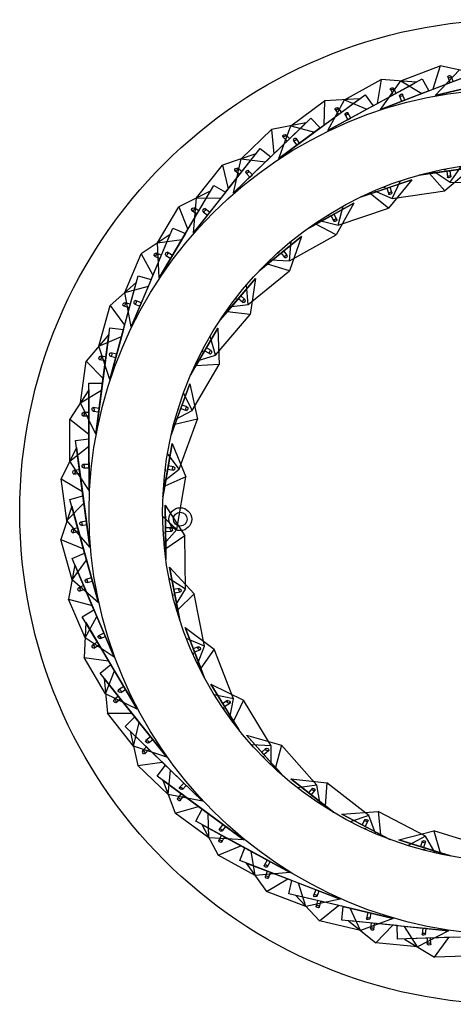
# Model space of a CAD drawing. Header units: millimetres. Extents: x 29 to 95, y 111 to 258.
# Tile 1 of 8: x 52 to 71, y 111 to 154. Entities that reach past the tile are written whole.
import ezdxf

# ---------------------------------------------------------------- set-up
doc = ezdxf.new("R2010")
doc.units = ezdxf.units.MM

msp = doc.modelspace()

# ---------------------------------------------------------------- linework, layer by layer
at = {"color": 7, "linetype": 'Continuous', "lineweight": 25}
for p, q in [((68.815, 151.548), (70.525, 152.209)), ((69.733, 151.003), (71.953, 151.861)), ((70.029, 151.118), (72.299, 151.995)), ((70.525, 152.209), (70.211, 151.188)), ((70.319, 150.915), (71.367, 152.029)), ((72.019, 151.887), (70.525, 152.209)), ((66.349, 150.73), (67.956, 151.614)), ((67.332, 150.313), (69.418, 151.46)), ((67.61, 150.466), (69.742, 151.639)), ((67.956, 151.614), (67.781, 150.561)), ((67.925, 150.304), (68.815, 151.548)), ((69.48, 151.494), (67.956, 151.614)), ((68.815, 151.548), (69.733, 151.003)), ((69.742, 151.639), (70.029, 151.118)), ((72.513, 151.441), (70.319, 150.915)), ((70.319, 150.915), (72.205, 151.367)), ((70.863, 151.724), (70.959, 151.477)), ((71.098, 151.531), (71.012, 151.756)), ((65.299, 149.498), (67.257, 150.944)), ((67.257, 150.944), (67.61, 150.466)), ((70.029, 151.117), (67.925, 150.304)), ((67.925, 150.304), (69.733, 151.003)), ((68.356, 151.179), (68.483, 150.947)), ((68.615, 151.019), (68.499, 151.23)), ((68.986, 150.714), (68.89, 150.962)), ((64.015, 149.592), (65.489, 150.682)), ((65.045, 149.31), (66.959, 150.724)), ((65.489, 150.682), (65.457, 149.614)), ((67.016, 150.766), (65.489, 150.682)), ((65.633, 149.379), (66.349, 150.73)), ((66.349, 150.73), (67.332, 150.313)), ((68.759, 150.885), (68.846, 150.66)), ((68.847, 150.66), (68.985, 150.714)), ((67.61, 150.466), (65.633, 149.379)), ((65.633, 149.379), (67.332, 150.313)), ((65.944, 150.304), (66.101, 150.091)), ((66.222, 150.18), (66.079, 150.373)), ((66.63, 149.927), (66.502, 150.16)), ((62.911, 148.01), (64.62, 149.666)), ((63.139, 148.231), (64.886, 149.925)), ((64.671, 149.716), (63.169, 149.429)), ((64.886, 149.925), (65.299, 149.498)), ((66.383, 150.066), (66.499, 149.855)), ((66.499, 149.855), (66.629, 149.927)), ((61.853, 148.152), (63.169, 149.429)), ((63.169, 149.429), (63.279, 148.367)), ((63.485, 148.157), (64.015, 149.592)), ((65.299, 149.498), (63.485, 148.157)), ((63.485, 148.157), (65.045, 149.31)), ((64.015, 149.592), (65.045, 149.31)), ((63.67, 149.115), (63.854, 148.925)), ((63.962, 149.029), (63.794, 149.202)), ((64.136, 148.938), (64.279, 148.744)), ((64.4, 148.833), (64.242, 149.047)), ((64.28, 148.745), (64.399, 148.833)), ((62.487, 148.363), (61.037, 147.878)), ((61.166, 146.686), (62.672, 148.598)), ((62.672, 148.598), (63.139, 148.231)), ((60.97, 146.437), (62.442, 148.307)), ((63.139, 148.23), (61.519, 146.66)), ((61.519, 146.66), (61.853, 148.152)), ((61.519, 146.66), (62.911, 148.01)), ((61.853, 148.152), (62.911, 148.01)), ((59.902, 146.438), (61.037, 147.878)), ((61.037, 147.878), (61.287, 146.84)), ((61.574, 147.634), (61.783, 147.47)), ((61.876, 147.588), (61.686, 147.736)), ((62.061, 147.521), (62.228, 147.348)), ((62.336, 147.452), (62.151, 147.643)), ((69.606, 147.434), (71.947, 147.777)), ((70.066, 147.502), (69.606, 147.434)), ((71.947, 147.777), (70.066, 147.502)), ((70.74, 146.752), (70.066, 147.502)), ((70.268, 147.602), (70.965, 147.133)), ((71.947, 147.777), (70.74, 146.752)), ((70.786, 147.71), (70.786, 147.712)), ((70.815, 147.611), (70.854, 147.346)), ((70.816, 147.611), (70.964, 147.633)), ((70.998, 147.398), (70.964, 147.633)), ((70.965, 147.133), (71.463, 147.827)), ((62.229, 147.348), (62.335, 147.452)), ((67.045, 146.47), (69.287, 147.224)), ((69.287, 147.224), (67.486, 146.618)), ((69.287, 147.224), (68.283, 146.001)), ((68.437, 146.415), (68.802, 147.187)), ((70.965, 147.133), (73.292, 147.053)), ((60.502, 146.731), (59.13, 146.057)), ((59.256, 144.62), (60.466, 146.669)), ((59.417, 144.893), (60.654, 146.989)), ((61.166, 146.686), (59.77, 144.914)), ((60.654, 146.989), (61.166, 146.686)), ((67.667, 146.753), (68.437, 146.415)), ((68.157, 146.951), (68.157, 146.953)), ((68.203, 146.86), (68.289, 146.605)), ((68.204, 146.86), (68.345, 146.907)), ((68.421, 146.682), (68.346, 146.907)), ((68.437, 146.415), (70.74, 146.752)), ((59.77, 144.914), (59.902, 146.438)), ((59.77, 144.914), (60.97, 146.437)), ((59.902, 146.438), (60.97, 146.437)), ((64.697, 145.063), (66.769, 146.206)), ((66.769, 146.206), (65.105, 145.288)), ((66.769, 146.206), (65.999, 144.823)), ((67.486, 146.618), (67.045, 146.47)), ((68.283, 146.001), (67.486, 146.618)), ((58.197, 144.478), (59.13, 146.057)), ((59.13, 146.057), (59.516, 145.062)), ((59.695, 145.886), (59.924, 145.752)), ((60, 145.881), (59.793, 146.003)), ((60.192, 145.839), (60.381, 145.69)), ((60.474, 145.808), (60.266, 145.972)), ((60.382, 145.691), (60.474, 145.807)), ((66.076, 145.258), (66.298, 146.083)), ((66.076, 145.258), (68.283, 146.001)), ((65.259, 145.453), (66.076, 145.258)), ((65.706, 145.735), (65.705, 145.738)), ((65.768, 145.654), (65.899, 145.726)), ((65.768, 145.654), (65.897, 145.418)), ((66.014, 145.518), (65.899, 145.726)), ((57.922, 142.883), (58.869, 145.124)), ((58.869, 145.124), (59.417, 144.893)), ((65.105, 145.288), (64.697, 145.063)), ((65.999, 144.823), (65.105, 145.288)), ((58.753, 144.849), (57.483, 143.998)), ((57.799, 142.591), (58.725, 144.783)), ((58.197, 144.478), (59.256, 144.62)), ((59.417, 144.893), (58.27, 142.951)), ((58.27, 142.951), (59.256, 144.62)), ((62.639, 143.26), (64.473, 144.754)), ((64.473, 144.754), (62.999, 143.554)), ((63.961, 143.698), (65.999, 144.823)), ((63.961, 143.698), (64.031, 144.549)), ((64.473, 144.754), (63.962, 143.256)), ((58.27, 142.951), (58.197, 144.478)), ((58.848, 143.93), (58.62, 144.065)), ((63.511, 144.101), (63.51, 144.103)), ((63.586, 144.032), (63.702, 144.127)), ((63.853, 143.943), (63.703, 144.127)), ((56.769, 142.309), (57.483, 143.998)), ((57.483, 143.998), (57.998, 143.063)), ((58.066, 143.904), (58.31, 143.801)), ((58.369, 143.939), (58.147, 144.033)), ((58.565, 143.924), (58.772, 143.801)), ((58.772, 143.802), (58.848, 143.93)), ((63.121, 143.744), (63.961, 143.698)), ((63.586, 144.032), (63.756, 143.824)), ((62.158, 141.785), (63.962, 143.256)), ((62.999, 143.554), (62.639, 143.26)), ((63.962, 143.256), (62.999, 143.554)), ((56.709, 140.691), (57.349, 143.039)), ((57.922, 142.883), (57.044, 140.805)), ((57.349, 143.039), (57.922, 142.883)), ((60.935, 141.118), (62.473, 142.916)), ((62.473, 142.916), (61.238, 141.472)), ((62.473, 142.916), (62.238, 141.35)), ((57.27, 142.751), (56.125, 141.738)), ((56.626, 140.385), (57.251, 142.681)), ((56.769, 142.309), (57.799, 142.591)), ((57.044, 140.805), (57.799, 142.591)), ((62.158, 141.785), (62.075, 142.635)), ((57.044, 140.805), (56.769, 142.309)), ((57.487, 141.853), (57.243, 141.956)), ((61.643, 142.102), (61.642, 142.104)), ((61.73, 142.047), (61.827, 142.161)), ((61.73, 142.047), (61.934, 141.872)), ((62.008, 142.007), (61.827, 142.161)), ((55.642, 139.969), (56.125, 141.738)), ((56.125, 141.738), (56.76, 140.88)), ((56.715, 141.723), (56.971, 141.653)), ((57.011, 141.798), (56.778, 141.861)), ((57.207, 141.808), (57.429, 141.715)), ((57.429, 141.715), (57.487, 141.852)), ((61.238, 141.472), (60.935, 141.118)), ((62.238, 141.35), (61.238, 141.472)), ((61.324, 141.68), (62.158, 141.785)), ((60.725, 139.581), (62.238, 141.35)), ((55.799, 138.357), (56.12, 140.769)), ((56.709, 140.691), (56.116, 138.515)), ((56.12, 140.769), (56.709, 140.691)), ((59.641, 138.706), (60.833, 140.75)), ((60.833, 140.75), (59.876, 139.108)), ((60.833, 140.75), (60.882, 139.168)), ((56.08, 140.473), (55.08, 139.317)), ((55.642, 139.969), (56.626, 140.385)), ((55.757, 138.043), (56.08, 140.473)), ((56.08, 140.473), (55.824, 138.551)), ((56.116, 138.515), (56.626, 140.385)), ((60.725, 139.581), (60.492, 140.403)), ((56.116, 138.515), (55.642, 139.969)), ((60.162, 139.801), (60.161, 139.802)), ((60.257, 139.763), (60.333, 139.892)), ((60.257, 139.762), (60.489, 139.627)), ((60.538, 139.772), (60.333, 139.892)), ((55.667, 139.38), (55.93, 139.345)), ((55.95, 139.494), (55.711, 139.526)), ((55.93, 139.346), (55.95, 139.493)), ((56.143, 139.531), (56.376, 139.467)), ((56.415, 139.612), (56.159, 139.682)), ((56.376, 139.468), (56.415, 139.611)), ((59.923, 139.329), (60.725, 139.581)), ((54.838, 137.499), (55.08, 139.317)), ((55.08, 139.317), (55.824, 138.551)), ((59.876, 139.108), (59.641, 138.706)), ((59.709, 137.157), (60.882, 139.168)), ((60.882, 139.168), (59.876, 139.108)), ((55.824, 138.551), (55.501, 136.121)), ((59.645, 138.716), (59.645, 138.716)), ((59.645, 138.715), (59.645, 138.716)), ((55.205, 138.057), (54.367, 136.778)), ((54.838, 137.499), (55.757, 138.043)), ((55.204, 138.356), (55.799, 138.357)), ((55.208, 135.923), (55.204, 138.356)), ((55.208, 135.606), (55.205, 138.057)), ((55.205, 138.057), (55.207, 136.119)), ((55.501, 136.121), (55.757, 138.043)), ((58.799, 136.102), (59.607, 138.326)), ((59.607, 138.326), (58.958, 136.54)), ((59.607, 138.326), (59.937, 136.778)), ((59.709, 137.157), (59.333, 137.924)), ((55.501, 136.121), (54.838, 137.499)), ((55.651, 137.249), (55.388, 137.284)), ((55.631, 137.101), (55.651, 137.248)), ((59.116, 137.273), (59.114, 137.274)), ((59.216, 137.252), (59.268, 137.392)), ((59.216, 137.252), (59.469, 137.16)), ((59.491, 137.311), (59.268, 137.393)), ((54.37, 134.944), (54.367, 136.778)), ((54.367, 136.778), (55.207, 136.119)), ((54.941, 136.919), (55.206, 136.92)), ((55.206, 137.07), (54.965, 137.07)), ((55.206, 136.921), (55.206, 137.069)), ((55.393, 137.132), (55.631, 137.1)), ((59.937, 136.778), (58.958, 136.54)), ((58.965, 136.766), (59.709, 137.157)), ((59.142, 134.59), (59.937, 136.778)), ((58.958, 136.54), (58.799, 136.102)), ((54.619, 135.843), (55.208, 135.923)), ((55.207, 136.119), (55.21, 133.667)), ((58.801, 136.112), (58.801, 136.112)), ((58.801, 136.111), (58.801, 136.112)), ((54.659, 135.547), (53.999, 134.167)), ((54.37, 134.944), (55.208, 135.606)), ((54.946, 133.431), (54.619, 135.843)), ((54.989, 133.117), (54.659, 135.547)), ((54.659, 135.547), (54.92, 133.625)), ((55.21, 133.667), (55.208, 135.606)), ((58.435, 133.39), (58.833, 135.723)), ((58.833, 135.723), (58.513, 133.849)), ((58.833, 135.723), (59.434, 134.258)), ((59.142, 134.59), (58.636, 135.277)), ((55.21, 133.667), (54.37, 134.944)), ((55.209, 134.805), (54.944, 134.804)), ((54.968, 134.654), (55.209, 134.655)), ((55.209, 134.655), (55.209, 134.804)), ((58.48, 134.072), (59.142, 134.59)), ((58.538, 134.598), (58.536, 134.599)), ((58.641, 134.595), (58.666, 134.743)), ((58.641, 134.595), (58.905, 134.55)), ((58.9, 134.703), (58.666, 134.743)), ((54.246, 132.35), (53.999, 134.167)), ((53.999, 134.167), (54.92, 133.625)), ((54.549, 134.384), (54.812, 134.419)), ((54.792, 134.568), (54.553, 134.536)), ((54.812, 134.42), (54.792, 134.567)), ((59.434, 134.258), (58.513, 133.849)), ((59.043, 131.963), (59.434, 134.258)), ((58.513, 133.849), (58.435, 133.39)), ((54.373, 133.273), (54.946, 133.431)), ((54.92, 133.625), (55.25, 131.196)), ((58.435, 133.397), (58.436, 133.4)), ((58.436, 133.4), (58.436, 133.4)), ((54.453, 132.985), (53.983, 131.53)), ((54.246, 132.35), (54.989, 133.117)), ((55.019, 130.927), (54.373, 133.273)), ((55.103, 130.622), (54.453, 132.985)), ((54.453, 132.985), (54.967, 131.116)), ((55.25, 131.196), (54.989, 133.117)), ((58.536, 133.022), (58.556, 131.122)), ((58.536, 133.022), (59.39, 131.689)), ((58.561, 130.656), (58.536, 133.022)), ((59.043, 131.963), (58.422, 132.549)), ((55.25, 131.196), (54.246, 132.35)), ((54.715, 132.033), (54.483, 131.969)), ((54.754, 131.889), (54.715, 132.032)), ((55.097, 132.323), (54.834, 132.288)), ((54.878, 132.142), (55.117, 132.175)), ((55.117, 132.176), (55.097, 132.323)), ((58.784, 132.031), (58.547, 132.029)), ((58.548, 131.879), (58.547, 132.029)), ((54.499, 131.818), (54.755, 131.889)), ((58.447, 131.863), (58.445, 131.864)), ((58.484, 131.336), (59.043, 131.963)), ((58.548, 131.879), (58.817, 131.882)), ((59.39, 131.689), (58.556, 131.122)), ((59.414, 129.361), (59.39, 131.689)), ((54.47, 129.762), (53.983, 131.53)), ((53.983, 131.53), (54.967, 131.116)), ((54.473, 130.694), (55.019, 130.927)), ((54.967, 131.116), (55.618, 128.753)), ((58.556, 131.122), (58.561, 130.656)), ((54.589, 130.42), (54.318, 128.915)), ((54.47, 129.762), (55.103, 130.622)), ((55.426, 128.455), (54.473, 130.694)), ((55.549, 128.164), (54.589, 130.42)), ((54.589, 130.42), (55.349, 128.635)), ((55.618, 128.753), (55.103, 130.622)), ((58.561, 130.666), (58.56, 130.666)), ((58.561, 130.662), (58.561, 130.666)), ((58.727, 130.313), (59.086, 128.446)), ((58.727, 130.313), (59.804, 129.153)), ((59.174, 127.989), (58.727, 130.313)), ((55.618, 128.753), (54.47, 129.762)), ((54.976, 129.511), (54.755, 129.417)), ((55.035, 129.374), (54.976, 129.51)), ((55.316, 129.849), (55.06, 129.779)), ((55.124, 129.641), (55.356, 129.705)), ((55.356, 129.706), (55.316, 129.849)), ((59.414, 129.361), (58.698, 129.826)), ((54.791, 129.269), (55.035, 129.373)), ((58.846, 129.156), (58.844, 129.156)), ((59.148, 129.382), (58.914, 129.337)), ((58.943, 129.19), (58.914, 129.337)), ((58.943, 129.19), (59.207, 129.24)), ((58.976, 128.644), (59.414, 129.361)), ((59.804, 129.153), (59.086, 128.446)), ((60.244, 126.867), (59.804, 129.153)), ((55.036, 127.228), (54.318, 128.915)), ((54.318, 128.915), (55.349, 128.635)), ((55.349, 128.635), (56.309, 126.38)), ((54.915, 128.152), (55.426, 128.455)), ((56.158, 126.059), (54.915, 128.152)), ((55.036, 127.228), (55.549, 128.164)), ((56.309, 126.38), (55.549, 128.164)), ((59.086, 128.446), (59.174, 127.989)), ((55.067, 127.895), (54.999, 126.367)), ((56.319, 125.787), (55.067, 127.895)), ((55.067, 127.895), (56.057, 126.228)), ((59.171, 127.999), (59.171, 127.999)), ((59.172, 127.993), (59.171, 127.999)), ((55.863, 127.427), (55.619, 127.323)), ((55.7, 127.194), (55.922, 127.289)), ((55.922, 127.289), (55.863, 127.426)), ((59.398, 127.68), (60.084, 125.908)), ((59.398, 127.68), (60.665, 126.732)), ((60.253, 125.474), (59.398, 127.68)), ((56.309, 126.38), (55.036, 127.228)), ((55.571, 127.046), (55.364, 126.923)), ((55.42, 126.781), (55.648, 126.917)), ((55.648, 126.918), (55.572, 127.045)), ((60.244, 126.867), (59.457, 127.197)), ((59.941, 126.083), (60.244, 126.867)), ((59.722, 126.564), (59.719, 126.563)), ((59.978, 126.84), (59.757, 126.754)), ((59.811, 126.614), (59.757, 126.754)), ((59.811, 126.614), (60.061, 126.711)), ((60.665, 126.732), (60.084, 125.908)), ((61.506, 124.561), (60.665, 126.732)), ((55.935, 124.791), (54.999, 126.367)), ((54.999, 126.367), (56.057, 126.228)), ((55.692, 125.691), (56.158, 126.059)), ((56.057, 126.228), (57.309, 124.12)), ((57.202, 123.783), (55.692, 125.691)), ((55.935, 124.791), (56.319, 125.787)), ((57.309, 124.12), (56.319, 125.787)), ((60.084, 125.908), (60.253, 125.474)), ((57.399, 123.534), (55.877, 125.456)), ((55.877, 125.456), (57.081, 123.936)), ((55.877, 125.456), (56.013, 123.933)), ((60.249, 125.483), (60.248, 125.483)), ((60.251, 125.477), (60.249, 125.483)), ((60.528, 125.21), (61.52, 123.589)), ((61.763, 123.192), (60.528, 125.21)), ((60.528, 125.21), (61.945, 124.503)), ((57.309, 124.12), (55.935, 124.791)), ((56.728, 125.098), (56.5, 124.963)), ((56.598, 124.846), (56.805, 124.969)), ((56.805, 124.97), (56.729, 125.098)), ((61.506, 124.561), (60.672, 124.745)), ((56.49, 124.682), (56.301, 124.533)), ((56.375, 124.4), (56.583, 124.565)), ((56.583, 124.565), (56.49, 124.681)), ((61.249, 124.487), (61.047, 124.363)), ((61.125, 124.235), (61.047, 124.363)), ((61.125, 124.235), (61.354, 124.375)), ((61.348, 123.735), (61.506, 124.561)), ((61.945, 124.503), (61.52, 123.589)), ((63.16, 122.517), (61.945, 124.503)), ((56.013, 123.933), (57.081, 123.936)), ((57.151, 122.496), (56.013, 123.933)), ((57.081, 123.936), (58.602, 122.014)), ((61.046, 124.169), (61.044, 124.169)), ((56.79, 123.355), (57.202, 123.783)), ((57.151, 122.496), (57.399, 123.534)), ((58.602, 122.014), (57.399, 123.534)), ((61.52, 123.589), (61.763, 123.192)), ((58.541, 121.665), (56.79, 123.355)), ((58.769, 121.446), (57.005, 123.148)), ((57.005, 123.148), (58.4, 121.801)), ((57.005, 123.148), (57.342, 121.656)), ((61.758, 123.2), (61.757, 123.2)), ((61.762, 123.194), (61.758, 123.2)), ((62.081, 122.982), (63.347, 121.564)), ((62.081, 122.982), (63.601, 122.539)), ((63.657, 121.216), (62.081, 122.982)), ((57.896, 122.906), (57.688, 122.742)), ((57.8, 122.639), (57.989, 122.789)), ((57.989, 122.789), (57.897, 122.906)), ((58.602, 122.014), (57.151, 122.496)), ((57.715, 122.462), (57.548, 122.289)), ((57.639, 122.167), (57.823, 122.358)), ((57.823, 122.358), (57.716, 122.461)), ((63.16, 122.517), (62.306, 122.55)), ((62.92, 122.399), (62.743, 122.24)), ((62.843, 122.129), (62.743, 122.24)), ((62.843, 122.128), (63.043, 122.307)), ((63.152, 121.677), (63.16, 122.517)), ((63.601, 122.539), (63.347, 121.564)), ((65.151, 120.802), (63.601, 122.539)), ((57.342, 121.656), (58.4, 121.801)), ((58.4, 121.801), (60.165, 120.1)), ((62.777, 122.05), (62.775, 122.049)), ((58.662, 120.383), (57.342, 121.656)), ((58.189, 121.186), (58.541, 121.665)), ((58.662, 120.383), (58.769, 121.446)), ((60.165, 120.1), (58.769, 121.446)), ((63.347, 121.564), (63.657, 121.216)), ((60.151, 119.745), (58.189, 121.186)), ((60.405, 119.558), (58.43, 121.01)), ((58.43, 121.01), (59.992, 119.862)), ((58.43, 121.01), (58.963, 119.577)), ((59.346, 120.889), (59.162, 120.698)), ((59.453, 120.786), (59.346, 120.889)), ((63.65, 121.223), (63.65, 121.223)), ((63.656, 121.217), (63.65, 121.223)), ((64.008, 121.066), (65.506, 119.897)), ((65.873, 119.611), (64.008, 121.066)), ((64.008, 121.066), (65.582, 120.902)), ((65.582, 120.902), (65.506, 119.897)), ((67.417, 119.47), (65.582, 120.902)), ((59.226, 120.425), (59.083, 120.231)), ((59.346, 120.337), (59.226, 120.424)), ((59.286, 120.612), (59.454, 120.785)), ((65.151, 120.802), (64.306, 120.681)), ((64.937, 120.642), (64.791, 120.455)), ((64.909, 120.363), (64.791, 120.455)), ((64.909, 120.363), (65.074, 120.574)), ((65.294, 119.974), (65.151, 120.802)), ((60.165, 120.1), (58.662, 120.383)), ((59.19, 120.122), (59.347, 120.336)), ((64.858, 120.274), (64.856, 120.272)), ((58.963, 119.577), (59.992, 119.862)), ((60.441, 118.491), (58.963, 119.577)), ((59.866, 119.224), (60.151, 119.745)), ((59.992, 119.862), (61.968, 118.41)), ((60.441, 118.491), (60.405, 119.558)), ((61.968, 118.41), (60.405, 119.558)), ((65.506, 119.897), (65.873, 119.611)), ((65.865, 119.616), (65.865, 119.616)), ((65.872, 119.611), (65.865, 119.616)), ((66.245, 119.525), (67.823, 119.645)), ((67.823, 119.645), (67.928, 118.643)), ((69.885, 118.564), (67.823, 119.645)), ((62.001, 118.057), (59.866, 119.224)), ((66.245, 119.525), (67.928, 118.643)), ((68.34, 118.426), (66.245, 119.525)), ((67.417, 119.47), (66.607, 119.2)), ((67.235, 119.274), (67.125, 119.064)), ((67.257, 118.994), (67.382, 119.232)), ((67.705, 118.68), (67.417, 119.47)), ((62.279, 117.906), (60.128, 119.081)), ((60.128, 119.081), (61.829, 118.151)), ((60.128, 119.081), (60.847, 117.732)), ((61.051, 119.084), (60.894, 118.87)), ((61.029, 118.801), (61.172, 118.995)), ((61.171, 118.995), (61.052, 119.083)), ((67.257, 118.994), (67.125, 119.064)), ((67.223, 118.898), (67.222, 118.896)), ((68.721, 118.409), (70.253, 118.808)), ((70.253, 118.808), (70.535, 117.841)), ((72.475, 118.113), (70.253, 118.808)), ((61.968, 118.41), (60.441, 118.491)), ((60.994, 118.607), (60.879, 118.396)), ((61.125, 118.536), (60.995, 118.607)), ((60.999, 118.303), (61.126, 118.535)), ((67.928, 118.643), (68.34, 118.426)), ((68.332, 118.431), (68.331, 118.43)), ((68.34, 118.426), (68.332, 118.431)), ((68.721, 118.409), (70.535, 117.841)), ((70.979, 117.702), (68.721, 118.409)), ((69.885, 118.564), (69.136, 118.154)), ((69.74, 118.339), (69.669, 118.112)), ((69.812, 118.067), (69.893, 118.323)), ((70.309, 117.838), (69.885, 118.564)), ((60.847, 117.732), (61.829, 118.151)), ((61.788, 117.502), (62.001, 118.057)), ((61.829, 118.151), (63.98, 116.976)), ((62.456, 116.852), (62.279, 117.906)), ((63.98, 116.976), (62.279, 117.906)), ((69.812, 118.067), (69.67, 118.112)), ((69.796, 117.966), (69.795, 117.964)), ((70.535, 117.841), (70.979, 117.702)), ((62.456, 116.852), (60.847, 117.732)), ((64.061, 116.631), (61.788, 117.502)), ((64.356, 116.517), (62.067, 117.395)), ((62.067, 117.395), (63.877, 116.701)), ((62.067, 117.395), (62.96, 116.154)), ((62.982, 117.521), (62.855, 117.289)), ((63.113, 117.45), (62.983, 117.521)), ((62.998, 117.238), (63.114, 117.449)), ((70.97, 117.704), (70.97, 117.703)), ((70.979, 117.702), (70.97, 117.704)), ((63.98, 116.976), (62.456, 116.852)), ((62.989, 117.042), (62.903, 116.817)), ((63.128, 116.988), (62.99, 117.041)), ((63.034, 116.74), (63.129, 116.988)), ((62.96, 116.154), (63.877, 116.701)), ((63.877, 116.701), (66.166, 115.823)), ((63.924, 116.052), (64.061, 116.631)), ((64.672, 115.497), (62.96, 116.154)), ((64.672, 115.497), (64.356, 116.517)), ((66.166, 115.823), (64.356, 116.517)), ((65.104, 116.23), (65.009, 115.983)), ((65.243, 116.177), (65.105, 116.23)), ((65.158, 115.952), (65.244, 116.177)), ((66.292, 115.491), (63.924, 116.052)), ((64.214, 115.984), (65.264, 114.872)), ((66.599, 115.418), (64.284, 115.967)), ((66.166, 115.823), (64.672, 115.497)), ((65.175, 115.756), (65.119, 115.522)), ((65.26, 115.463), (65.321, 115.721)), ((65.264, 114.872), (66.101, 115.537)), ((66.233, 114.9), (66.292, 115.491)), ((66.291, 115.492), (68.486, 114.971)), ((67.049, 114.45), (66.599, 115.418)), ((68.486, 114.971), (66.599, 115.418)), ((67.049, 114.45), (65.264, 114.872)), ((68.655, 114.66), (66.233, 114.9)), ((66.53, 114.871), (67.719, 113.909)), ((68.969, 114.628), (66.601, 114.864)), ((68.486, 114.971), (67.049, 114.45)), ((67.379, 115.234), (67.318, 114.976)), ((67.524, 115.199), (67.38, 115.234)), ((67.469, 114.965), (67.525, 115.199)), ((67.513, 114.773), (67.489, 114.533)), ((67.636, 114.494), (67.662, 114.758)), ((67.719, 113.909), (68.459, 114.679)), ((68.654, 114.66), (70.899, 114.437)), ((68.675, 114.066), (68.655, 114.66)), ((69.544, 113.728), (68.969, 114.628)), ((70.899, 114.437), (68.969, 114.628)), ((70.899, 114.437), (69.544, 113.728)), ((69.767, 114.549), (69.74, 114.285)), ((69.915, 114.534), (69.767, 114.549)), ((69.892, 114.295), (69.916, 114.534)), ((71.107, 114.15), (68.675, 114.066)), ((68.974, 114.076), (70.28, 113.282)), ((71.423, 114.161), (69.045, 114.079)), ((69.96, 114.11), (69.969, 113.87)), ((70.12, 113.85), (70.11, 114.116)), ((70.28, 113.282), (70.911, 114.143)), ((69.544, 113.728), (67.719, 113.909)), ((72.113, 113.346), (70.28, 113.282))]:
    msp.add_line(p, q, dxfattribs=at)
for centre, radius in [((73.686, 132.725), 21.5), ((73.686, 132.725), 18.474), ((73.686, 132.725), 15.265), ((59.189, 132.412), 0.5), ((59.189, 132.412), 0.3)]:
    msp.add_circle(centre, radius, dxfattribs=at)
for centre, major_axis, ratio in [((70.937, 151.74), (0.0762, 0.0079), 0.61821), ((68.427, 151.204), (0.0745, 0.018), 0.61821), ((68.825, 150.923), (0.0617, 0.0454), 0.61821), ((66.011, 150.338), (0.0714, 0.0278), 0.61821), ((66.442, 150.113), (0.0551, 0.0532), 0.61821), ((63.732, 149.158), (0.0671, 0.0371), 0.61821), ((64.189, 148.992), (0.0475, 0.0601), 0.61821), ((61.63, 147.685), (0.0616, 0.0457), 0.61821), ((62.106, 147.582), (0.0391, 0.0659), 0.61821), ((70.926, 147.372), (0.0693, 0.0348), 0.592191), ((68.355, 146.644), (0.062, 0.0466), 0.592191), ((59.744, 145.945), (0.0549, 0.0535), 0.61821), ((60.229, 145.906), (0.03, 0.0705), 0.61821), ((65.956, 145.468), (0.0526, 0.0569), 0.592191), ((58.592, 143.994), (0.0203, 0.0739), 0.61821), ((58.106, 143.969), (0.0473, 0.0603), 0.61821), ((63.804, 143.883), (0.0416, 0.0654), 0.592191), ((57.225, 141.882), (0.0103, 0.076), 0.61821), ((61.971, 141.94), (0.0293, 0.0718), 0.592191), ((56.747, 141.792), (0.0388, 0.0661), 0.61821), ((60.514, 139.7), (0.016, 0.0759), 0.592191), ((55.689, 139.453), (0.0297, 0.0707), 0.61821), ((56.151, 139.606), (0.0001, 0.0766), 0.61821), ((55.39, 137.208), (-0.0102, 0.076), 0.61821), ((59.48, 137.236), (0.0022, 0.0775), 0.592191), ((54.953, 136.995), (0.02, 0.074), 0.61821), ((54.956, 134.729), (-0.0202, 0.0739), 0.61821), ((58.903, 134.627), (-0.0117, 0.0766), 0.592191), ((54.551, 134.46), (0.01, 0.076), 0.61821), ((54.856, 132.215), (-0.0299, 0.0706), 0.61821), ((58.801, 131.957), (-0.0252, 0.0733), 0.592191), ((54.491, 131.894), (-0.0003, 0.0766), 0.61821), ((55.092, 129.71), (-0.039, 0.066), 0.61821), ((54.773, 129.343), (-0.0105, 0.0759), 0.61821), ((59.177, 129.311), (-0.0379, 0.0677), 0.592191), ((55.66, 127.259), (-0.0475, 0.0602), 0.61821), ((55.392, 126.852), (-0.0205, 0.0739), 0.61821), ((60.02, 126.775), (-0.0493, 0.0598), 0.592191), ((56.549, 124.905), (0.0551, -0.0533), 0.61821), ((56.338, 124.466), (-0.0302, 0.0705), 0.61821), ((61.302, 124.431), (0.0592, -0.05), 0.592191), ((57.744, 122.69), (0.0617, -0.0455), 0.61821), ((57.594, 122.228), (-0.0393, 0.0658), 0.61821), ((62.982, 122.353), (0.0672, -0.0387), 0.592191), ((59.224, 120.655), (0.0672, -0.0369), 0.61821), ((65.006, 120.608), (0.073, -0.026), 0.592191), ((59.136, 120.177), (-0.0477, 0.06), 0.61821), ((67.309, 119.253), (0.0765, -0.0126), 0.592191), ((60.962, 118.835), (0.0715, -0.0276), 0.61821), ((60.939, 118.349), (0.0553, -0.0531), 0.61821), ((69.817, 118.331), (0.0775, 0.0013), 0.592191), ((62.927, 117.263), (0.0745, -0.0178), 0.61821), ((62.969, 116.779), (0.0619, -0.0453), 0.61821), ((65.083, 115.967), (0.0763, -0.0077), 0.61821), ((65.19, 115.492), (0.0673, -0.0366), 0.61821), ((67.394, 114.97), (0.0766, 0.0025), 0.61821), ((67.562, 114.514), (0.0716, -0.0273), 0.61821), ((69.816, 114.29), (0.0756, 0.0127), 0.61821), ((70.044, 113.86), (0.0746, -0.0175), 0.61821)]:
    msp.add_ellipse(centre, major_axis=major_axis, ratio=ratio, dxfattribs=at)
for centre, major_axis, start_param, end_param in [((70.712, 147.728), (0.0727, -0.0269), 4.503866, 5.222716), ((70.712, 147.728), (0.0727, -0.0269), 5.222716, 6.477032), ((68.081, 146.956), (0.0764, -0.0135), 4.503866, 5.222716), ((68.081, 146.956), (0.0764, -0.0135), 5.222716, 6.477032), ((65.63, 145.726), (0.0775, 0.0004), 4.503866, 5.222716), ((65.63, 145.726), (0.0775, 0.0004), 5.222716, 6.477032), ((63.438, 144.079), (0.0762, 0.0142), 5.222716, 6.477032), ((63.438, 144.079), (0.0762, 0.0142), 4.503866, 5.222716), ((61.575, 142.067), (0.0725, 0.0276), 4.503866, 5.222716), ((61.575, 142.067), (0.0725, 0.0276), 5.222716, 6.477032), ((60.102, 139.754), (0.0664, 0.0401), 5.222716, 6.477032), ((60.102, 139.754), (0.0664, 0.0401), 4.503866, 5.222716), ((59.065, 137.216), (0.0582, 0.0513), 4.503866, 5.222716), ((59.065, 137.216), (0.0582, 0.0513), 5.222716, 6.477032), ((58.498, 134.533), (0.0481, 0.0608), 5.222716, 6.477032), ((58.498, 134.533), (0.0481, 0.0608), 4.503866, 5.222716), ((58.419, 131.792), (0.0364, 0.0684), 5.222716, 6.477032), ((58.419, 131.792), (0.0364, 0.0684), 4.503866, 5.222716), ((58.831, 129.081), (0.0236, 0.0738), 5.222716, 6.477032), ((58.831, 129.081), (0.0236, 0.0738), 4.503866, 5.222716), ((59.72, 126.487), (0.0101, 0.0769), 5.222716, 6.477032), ((59.72, 126.487), (0.0101, 0.0769), 4.503866, 5.222716), ((61.059, 124.094), (-0.0038, 0.0774), 5.222716, 6.477032), ((61.059, 124.094), (-0.0038, 0.0774), 4.503866, 5.222716), ((62.803, 121.978), (-0.0176, 0.0755), 5.222716, 6.477032), ((62.803, 121.978), (-0.0176, 0.0755), 4.503866, 5.222716), ((64.897, 120.207), (-0.0308, 0.0712), 5.222716, 6.477032), ((64.897, 120.207), (-0.0308, 0.0712), 4.503866, 5.222716), ((67.273, 118.839), (-0.043, 0.0645), 5.222716, 6.477032), ((67.273, 118.839), (-0.043, 0.0645), 4.503866, 5.222716), ((69.855, 117.917), (-0.0538, 0.0558), 5.222716, 6.477032), ((69.855, 117.917), (-0.0538, 0.0558), 4.503866, 5.222716)]:
    msp.add_ellipse(centre, major_axis=major_axis, ratio=0.592191, start_param=start_param, end_param=end_param, dxfattribs=at)

doc.saveas('drawing.dxf')
